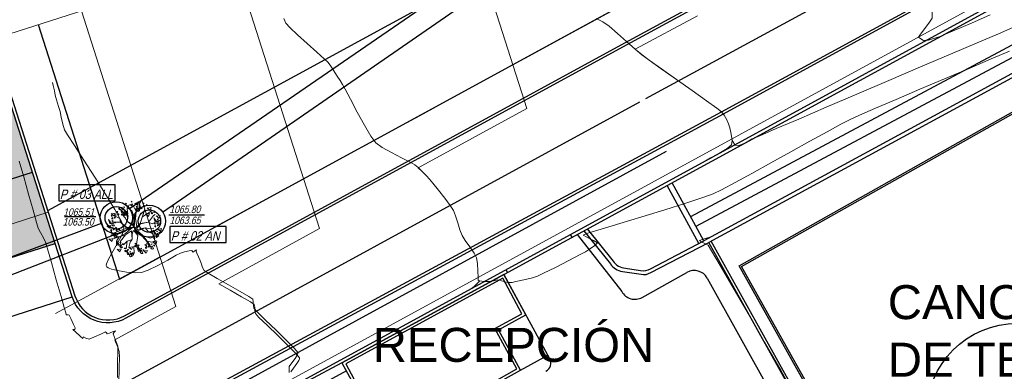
# Model space of a CAD drawing. Header units: metres. Extents: x 1111994 to 1112800, y 1268200 to 1269007.
# Tile 48 of 86: x 1112480 to 1112533, y 1268443 to 1268462. Entities that reach past the tile are written whole.
import ezdxf

# ---------------------------------------------------------------- set-up
doc = ezdxf.new("R2010")
doc.units = ezdxf.units.M
doc.header["$LTSCALE"] = 12.7
doc.header["$MEASUREMENT"] = 0
doc.linetypes.add('DASHED', pattern=[0.75, 0.5, -0.25])
doc.linetypes.add('HIDDEN', pattern=[0.375, 0.25, -0.125])
for name, color, linetype in [('Base', 251, 'Continuous'), ('P-ARBO-CONS', 7, 'Continuous'), ('RED PVC', 5, 'Continuous'), ('TUBERIA SANITARIA', 84, 'Continuous')]:
    doc.layers.add(name, color=color, linetype=linetype)
doc.styles.add('602000', font='arial.ttf', dxfattribs={"height": 1.5})
doc.styles.add('ESPACIOS', font='ARIALN.TTF', dxfattribs={"width": 1.4, "height": 0.3})

# ---------------------------------------------------------------- blocks, each defined once
blk = doc.blocks.new('ARBOLL[20]_1', base_point=(492.624, 251.042))
at = {"layer": 'P-ARBO-CONS', "color": 252, "linetype": 'Continuous', "lineweight": 0}
for p, q in [((492.412, 252.458), (492.457, 252.498)), ((492.461, 252.443), (492.412, 252.458)), ((492.457, 252.498), (492.461, 252.443)), ((492.798, 252.457), (492.608, 252.375)), ((492.75, 252.29), (492.793, 252.487)), ((492.864, 252.485), (492.915, 252.489)), ((492.894, 252.389), (492.864, 252.485)), ((492.912, 252.468), (492.894, 252.389)), ((491.673, 251.903), (491.644, 251.95)), ((491.644, 251.95), (491.705, 251.943)), ((491.705, 251.943), (491.673, 251.903)), ((491.787, 252.141), (491.744, 252.114)), ((491.759, 252.099), (491.819, 252.045)), ((491.819, 252.045), (491.787, 252.141)), ((491.994, 252.048), (491.845, 252.184)), ((491.848, 252.076), (492.005, 251.866)), ((491.915, 251.861), (491.848, 252.076)), ((491.858, 252.157), (492.06, 252.2)), ((491.935, 251.974), (492.249, 251.689)), ((492.06, 252.2), (491.994, 252.048)), ((492.012, 251.796), (492.074, 251.921)), ((492.022, 252.003), (492.078, 252.028)), ((492.071, 251.977), (492.022, 252.003)), ((492.241, 251.818), (492.039, 251.989)), ((492.039, 251.989), (492.229, 251.816)), ((492.078, 252.028), (492.071, 251.977)), ((492.074, 251.921), (492.157, 251.749)), ((492.111, 252.388), (492.14, 252.341)), ((492.172, 252.381), (492.111, 252.388)), ((492.14, 252.341), (492.172, 252.381)), ((492.149, 251.946), (492.212, 251.946)), ((492.17, 251.908), (492.149, 251.946)), ((492.249, 251.689), (492.169, 251.966)), ((492.169, 251.966), (492.253, 251.705)), ((492.214, 251.901), (492.17, 251.908)), ((492.193, 252.275), (492.192, 252.231)), ((492.192, 252.231), (492.225, 252.201)), ((492.247, 252.244), (492.193, 252.275)), ((492.444, 252.007), (492.194, 252.15)), ((492.308, 252.307), (492.205, 252.079)), ((492.205, 252.079), (492.241, 251.818)), ((492.212, 251.946), (492.214, 251.901)), ((492.225, 252.201), (492.247, 252.244)), ((492.344, 252.318), (492.56, 252.193)), ((492.431, 252.303), (492.457, 252.359)), ((492.473, 252.28), (492.431, 252.303)), ((492.575, 251.646), (492.444, 252.007)), ((492.457, 252.359), (492.483, 252.324)), ((492.483, 252.324), (492.473, 252.28)), ((492.56, 252.193), (492.683, 251.959)), ((492.592, 251.601), (492.683, 251.959)), ((492.608, 252.375), (492.75, 252.29)), ((492.683, 252.117), (492.632, 252.081)), ((492.632, 252.081), (492.656, 252.043)), ((492.683, 251.959), (492.642, 251.563)), ((492.656, 252.043), (492.688, 252.073)), ((492.683, 251.959), (492.747, 252.215)), ((492.688, 252.073), (492.683, 252.117)), ((492.753, 252.237), (492.693, 252.225)), ((492.693, 252.225), (492.729, 252.187)), ((492.747, 252.215), (492.693, 251.965)), ((492.693, 251.965), (492.977, 252.142)), ((492.729, 252.187), (492.753, 252.237)), ((492.882, 252.074), (492.758, 252.14)), ((492.758, 252.14), (492.791, 251.952)), ((492.791, 251.952), (492.861, 251.994)), ((492.853, 252.398), (492.846, 252.136)), ((492.846, 252.136), (492.923, 252.184)), ((492.923, 252.184), (492.853, 252.398)), ((492.861, 251.994), (492.881, 252.072)), ((492.907, 251.317), (493.147, 252.092)), ((492.973, 252.099), (492.947, 252.145)), ((492.947, 252.145), (493.001, 252.14)), ((493.001, 252.14), (492.973, 252.099)), ((493.147, 252.092), (493.019, 251.669)), ((493.019, 251.669), (493.398, 251.91)), ((493.092, 252.413), (493.047, 252.373)), ((493.047, 252.373), (493.096, 252.358)), ((493.078, 252.245), (493.117, 252.288)), ((493.085, 252.207), (493.078, 252.245)), ((493.096, 252.358), (493.092, 252.413)), ((493.112, 252.217), (493.096, 252.201)), ((493.141, 252.212), (493.112, 252.217)), ((493.117, 252.288), (493.141, 252.212)), ((493.214, 252.278), (493.234, 252.328)), ((493.234, 252.268), (493.214, 252.278)), ((493.234, 252.328), (493.279, 252.287)), ((493.279, 252.287), (493.234, 252.268)), ((493.426, 252.011), (493.276, 252.147)), ((493.289, 252.12), (493.491, 252.163)), ((493.398, 251.91), (493.483, 251.975)), ((493.491, 252.163), (493.426, 252.011)), ((493.509, 252.034), (493.464, 251.993)), ((493.464, 251.993), (493.513, 251.979)), ((493.496, 251.866), (493.534, 251.909)), ((493.513, 251.979), (493.509, 252.034)), ((493.534, 251.909), (493.558, 251.833)), ((493.632, 251.899), (493.651, 251.949)), ((493.651, 251.889), (493.632, 251.899)), ((493.651, 251.949), (493.696, 251.907)), ((493.696, 251.907), (493.651, 251.889)), ((491.211, 251.515), (491.368, 251.306)), ((491.278, 251.301), (491.211, 251.515)), ((491.487, 251.715), (491.338, 251.851)), ((491.39, 251.747), (491.345, 251.706)), ((491.345, 251.706), (491.394, 251.692)), ((491.351, 251.823), (491.553, 251.866)), ((491.377, 251.579), (491.415, 251.622)), ((491.384, 251.54), (491.377, 251.579)), ((491.385, 251.443), (491.441, 251.467)), ((491.434, 251.416), (491.385, 251.443)), ((491.394, 251.692), (491.39, 251.747)), ((491.41, 251.551), (491.395, 251.535)), ((491.439, 251.546), (491.41, 251.551)), ((491.85, 251.372), (491.414, 251.372)), ((491.415, 251.622), (491.439, 251.546)), ((491.441, 251.467), (491.434, 251.416)), ((491.553, 251.866), (491.487, 251.715)), ((491.512, 251.612), (491.532, 251.662)), ((491.532, 251.602), (491.512, 251.612)), ((491.512, 251.385), (491.574, 251.386)), ((491.533, 251.347), (491.512, 251.385)), ((491.527, 251.714), (491.805, 251.571)), ((491.532, 251.662), (491.577, 251.62)), ((491.577, 251.62), (491.532, 251.602)), ((491.578, 251.798), (491.565, 251.738)), ((491.565, 251.738), (491.613, 251.749)), ((491.574, 251.386), (491.577, 251.341)), ((491.623, 251.769), (491.578, 251.798)), ((491.613, 251.749), (491.623, 251.769)), ((491.752, 251.821), (491.696, 251.833)), ((491.696, 251.833), (491.721, 251.758)), ((491.721, 251.758), (491.742, 251.779)), ((491.742, 251.779), (491.764, 251.774)), ((491.769, 251.786), (491.752, 251.821)), ((491.805, 251.571), (491.85, 251.372)), ((492.189, 251.064), (491.85, 251.372)), ((491.85, 251.372), (492.187, 251.1)), ((491.917, 251.816), (491.877, 251.78)), ((491.877, 251.78), (491.923, 251.763)), ((492.229, 251.816), (491.895, 251.796)), ((492.112, 251.595), (491.914, 251.81)), ((492.005, 251.866), (491.915, 251.861)), ((491.923, 251.763), (491.917, 251.816)), ((492.076, 251.743), (492.014, 251.794)), ((492.157, 251.749), (492.076, 251.743)), ((492.192, 251.427), (492.112, 251.595)), ((492.253, 251.705), (492.192, 251.427)), ((492.523, 251.18), (492.194, 251.427)), ((492.194, 251.427), (492.587, 251.218)), ((492.587, 251.218), (492.592, 251.601)), ((492.642, 251.563), (492.716, 251.144)), ((492.907, 251.317), (493.337, 251.384)), ((492.908, 251.286), (493.337, 251.384)), ((493.34, 251.69), (493.19, 251.826)), ((493.204, 251.798), (493.406, 251.841)), ((493.337, 251.384), (493.613, 251.728)), ((493.337, 251.384), (493.534, 251.299)), ((493.406, 251.841), (493.34, 251.69)), ((493.503, 251.827), (493.496, 251.866)), ((493.529, 251.838), (493.514, 251.822)), ((493.558, 251.833), (493.529, 251.838)), ((493.534, 251.299), (493.915, 251.488)), ((493.613, 251.728), (493.694, 251.795)), ((493.629, 251.608), (493.787, 251.399)), ((493.697, 251.394), (493.629, 251.608)), ((493.787, 251.399), (493.697, 251.394)), ((493.907, 251.592), (493.757, 251.727)), ((493.77, 251.7), (493.973, 251.743)), ((493.793, 251.329), (493.856, 251.453)), ((493.804, 251.535), (493.859, 251.56)), ((493.852, 251.509), (493.804, 251.535)), ((493.859, 251.56), (493.852, 251.509)), ((493.856, 251.453), (493.938, 251.281)), ((493.973, 251.743), (493.907, 251.592)), ((493.931, 251.478), (493.993, 251.479)), ((493.952, 251.44), (493.931, 251.478)), ((493.996, 251.434), (493.952, 251.44)), ((493.993, 251.479), (493.996, 251.434)), ((491.263, 251.056), (491.113, 251.192)), ((491.127, 251.165), (491.329, 251.207)), ((491.329, 251.207), (491.263, 251.056)), ((491.368, 251.306), (491.278, 251.301)), ((491.332, 251.115), (491.287, 251.075)), ((491.287, 251.075), (491.336, 251.06)), ((491.318, 250.948), (491.357, 250.99)), ((491.325, 250.909), (491.318, 250.948)), ((491.336, 251.06), (491.332, 251.115)), ((491.351, 250.92), (491.336, 250.903)), ((491.342, 250.879), (491.499, 250.669)), ((491.409, 250.664), (491.342, 250.879)), ((491.381, 250.915), (491.351, 250.92)), ((491.357, 250.99), (491.381, 250.915)), ((491.375, 251.236), (491.437, 251.36)), ((491.439, 251.182), (491.377, 251.234)), ((491.85, 250.939), (491.402, 251.09)), ((491.418, 250.78), (492.189, 251.064)), ((491.437, 251.36), (491.52, 251.188)), ((491.52, 251.188), (491.439, 251.182)), ((491.454, 250.981), (491.474, 251.03)), ((491.474, 250.97), (491.454, 250.981)), ((491.474, 251.03), (491.519, 250.989)), ((491.519, 250.989), (491.474, 250.97)), ((491.577, 251.341), (491.533, 251.347)), ((491.62, 251.116), (491.575, 251.076)), ((491.575, 251.076), (491.624, 251.061)), ((491.607, 250.949), (491.645, 250.991)), ((491.613, 250.91), (491.607, 250.949)), ((491.624, 251.061), (491.62, 251.116)), ((491.64, 250.921), (491.625, 250.904)), ((491.669, 250.915), (491.64, 250.921)), ((491.645, 250.991), (491.669, 250.915)), ((491.742, 250.982), (491.762, 251.031)), ((491.762, 250.971), (491.742, 250.982)), ((491.762, 251.031), (491.807, 250.99)), ((491.807, 250.99), (491.762, 250.971)), ((492.189, 251.064), (491.85, 250.939)), ((492.436, 250.911), (492.11, 250.711)), ((492.117, 250.775), (492.41, 251.042)), ((492.187, 251.1), (492.539, 251.102)), ((492.41, 251.042), (492.189, 251.064)), ((492.469, 250.467), (492.436, 250.911)), ((492.503, 250.877), (492.471, 250.728)), ((492.56, 250.932), (492.503, 250.877)), ((492.539, 251.102), (492.523, 251.18)), ((492.768, 250.67), (492.56, 250.932)), ((492.596, 251.023), (492.907, 251.317)), ((492.779, 250.657), (492.596, 251.023)), ((492.596, 251.023), (492.768, 250.67)), ((492.694, 251.018), (492.908, 251.286)), ((492.694, 251.018), (492.765, 250.982)), ((492.751, 250.91), (493.163, 251.083)), ((492.751, 250.91), (493.048, 250.663)), ((492.765, 250.982), (493.163, 251.083)), ((493.163, 251.083), (493.346, 251.04)), ((493.163, 251.083), (493.343, 250.862)), ((493.343, 250.862), (493.752, 250.94)), ((493.343, 250.862), (493.598, 250.763)), ((493.346, 251.04), (493.637, 251.06)), ((493.593, 250.954), (493.751, 250.745)), ((493.661, 250.74), (493.593, 250.954)), ((493.696, 251.332), (493.65, 251.292)), ((493.65, 251.292), (493.7, 251.277)), ((493.682, 251.165), (493.72, 251.207)), ((493.689, 251.126), (493.682, 251.165)), ((493.7, 251.277), (493.696, 251.332)), ((493.715, 251.137), (493.7, 251.12)), ((493.745, 251.132), (493.715, 251.137)), ((493.72, 251.207), (493.745, 251.132)), ((493.768, 250.882), (493.823, 250.906)), ((493.816, 250.855), (493.768, 250.882)), ((493.857, 251.275), (493.796, 251.327)), ((493.823, 250.906), (493.816, 250.855)), ((493.818, 251.198), (493.837, 251.247)), ((493.838, 251.187), (493.818, 251.198)), ((493.979, 250.882), (493.829, 251.018)), ((493.837, 251.247), (493.882, 251.206)), ((493.882, 251.206), (493.838, 251.187)), ((493.842, 250.99), (494.045, 251.033)), ((493.938, 251.281), (493.857, 251.275)), ((494.045, 251.033), (493.979, 250.882)), ((491.38, 250.349), (491.23, 250.485)), ((491.243, 250.457), (491.445, 250.5)), ((491.77, 250.603), (491.337, 250.682)), ((491.445, 250.5), (491.38, 250.349)), ((491.499, 250.669), (491.409, 250.664)), ((491.618, 250.613), (491.469, 250.749)), ((491.482, 250.721), (491.684, 250.764)), ((491.506, 250.599), (491.568, 250.724)), ((491.507, 250.515), (491.77, 250.603)), ((491.57, 250.546), (491.508, 250.597)), ((491.516, 250.806), (491.572, 250.831)), ((491.565, 250.78), (491.516, 250.806)), ((491.572, 250.831), (491.565, 250.78)), ((491.568, 250.724), (491.651, 250.552)), ((491.651, 250.552), (491.57, 250.546)), ((491.684, 250.764), (491.618, 250.613)), ((491.77, 250.603), (491.626, 250.369)), ((491.626, 250.369), (491.635, 250.119)), ((491.642, 250.361), (491.8, 250.151)), ((491.71, 250.146), (491.642, 250.361)), ((491.643, 250.749), (491.706, 250.749)), ((491.665, 250.71), (491.643, 250.749)), ((491.708, 250.704), (491.665, 250.71)), ((491.706, 250.749), (491.708, 250.704)), ((491.77, 250.603), (492.117, 250.775)), ((492.11, 250.711), (491.77, 250.603)), ((491.817, 250.288), (491.873, 250.313)), ((492.11, 250.711), (491.845, 250.369)), ((491.845, 250.369), (491.858, 250.082)), ((491.873, 250.313), (491.866, 250.262)), ((492.202, 250.369), (492.013, 250.165)), ((492.202, 250.369), (492.144, 249.956)), ((492.144, 249.956), (492.202, 250.369)), ((492.462, 250.455), (492.202, 250.369)), ((492.37, 250.308), (492.462, 250.455)), ((492.471, 250.728), (492.469, 250.467)), ((493.007, 250.629), (492.705, 250.804)), ((492.705, 250.804), (492.779, 250.657)), ((492.768, 250.67), (492.707, 250.192)), ((493.429, 250.156), (493.007, 250.629)), ((493.048, 250.663), (493.429, 250.156)), ((493.08, 250.653), (493.458, 250.524)), ((493.267, 250.338), (493.224, 249.973)), ((493.268, 250.372), (493.529, 250.316)), ((493.458, 250.524), (493.726, 250.628)), ((493.529, 250.316), (493.762, 250.406)), ((493.732, 250.194), (493.583, 250.33)), ((493.639, 250.703), (493.593, 250.663)), ((493.593, 250.663), (493.643, 250.648)), ((493.596, 250.303), (493.798, 250.345)), ((493.625, 250.536), (493.664, 250.578)), ((493.632, 250.497), (493.625, 250.536)), ((493.643, 250.648), (493.639, 250.703)), ((493.658, 250.508), (493.643, 250.491)), ((493.688, 250.502), (493.658, 250.508)), ((493.751, 250.745), (493.661, 250.74)), ((493.664, 250.578), (493.688, 250.502)), ((493.798, 250.345), (493.732, 250.194)), ((493.757, 250.675), (493.82, 250.8)), ((493.821, 250.621), (493.76, 250.673)), ((493.761, 250.568), (493.78, 250.618)), ((493.781, 250.558), (493.761, 250.568)), ((493.78, 250.618), (493.826, 250.577)), ((493.826, 250.577), (493.781, 250.558)), ((493.82, 250.8), (493.902, 250.627)), ((493.902, 250.627), (493.821, 250.621)), ((493.895, 250.825), (493.957, 250.825)), ((493.916, 250.786), (493.895, 250.825)), ((493.959, 250.78), (493.916, 250.786)), ((493.957, 250.825), (493.959, 250.78)), ((491.817, 249.802), (491.667, 249.938)), ((491.68, 249.91), (491.883, 249.953)), ((491.8, 250.151), (491.71, 250.146)), ((491.807, 250.081), (491.869, 250.206)), ((491.871, 250.027), (491.809, 250.079)), ((491.866, 250.262), (491.817, 250.288)), ((491.883, 249.953), (491.817, 249.802)), ((491.869, 250.206), (491.952, 250.034)), ((491.952, 250.034), (491.871, 250.027)), ((491.944, 250.231), (492.006, 250.231)), ((491.965, 250.192), (491.944, 250.231)), ((492.009, 250.186), (491.965, 250.192)), ((492.006, 250.231), (492.009, 250.186)), ((492.093, 250.016), (492.047, 249.975)), ((492.047, 249.975), (492.096, 249.961)), ((492.079, 249.848), (492.117, 249.891)), ((492.086, 249.809), (492.079, 249.848)), ((492.096, 249.961), (492.093, 250.016)), ((492.112, 249.82), (492.097, 249.803)), ((492.142, 249.815), (492.112, 249.82)), ((492.117, 249.891), (492.142, 249.815)), ((492.159, 249.868), (492.317, 249.659)), ((492.227, 249.654), (492.159, 249.868)), ((492.215, 249.881), (492.234, 249.93)), ((492.235, 249.87), (492.215, 249.881)), ((492.234, 249.93), (492.279, 249.889)), ((492.279, 249.889), (492.235, 249.87)), ((492.435, 249.913), (492.285, 250.049)), ((492.295, 250.026), (492.37, 250.308)), ((492.298, 250.021), (492.501, 250.064)), ((492.334, 249.795), (492.389, 249.82)), ((492.382, 249.769), (492.334, 249.795)), ((492.389, 249.82), (492.382, 249.769)), ((492.501, 250.064), (492.435, 249.913)), ((492.707, 250.192), (492.555, 250.061)), ((492.555, 250.061), (492.582, 249.75)), ((492.661, 250.261), (492.616, 250.221)), ((492.616, 250.221), (492.665, 250.206)), ((492.648, 250.094), (492.686, 250.136)), ((492.655, 250.055), (492.648, 250.094)), ((492.665, 250.206), (492.661, 250.261)), ((492.681, 250.066), (492.666, 250.049)), ((492.71, 250.06), (492.681, 250.066)), ((492.686, 250.136), (492.71, 250.06)), ((492.699, 250.205), (492.931, 249.837)), ((492.739, 250.034), (492.896, 249.825)), ((492.807, 249.819), (492.739, 250.034)), ((492.783, 250.127), (492.803, 250.176)), ((492.803, 250.116), (492.783, 250.127)), ((492.803, 250.176), (492.848, 250.135)), ((492.848, 250.135), (492.803, 250.116)), ((492.896, 249.825), (492.807, 249.819)), ((492.903, 249.754), (492.966, 249.879)), ((492.914, 249.961), (492.969, 249.986)), ((492.962, 249.935), (492.914, 249.961)), ((492.969, 249.986), (492.962, 249.935)), ((492.966, 249.879), (493.048, 249.707)), ((493.04, 249.904), (493.103, 249.904)), ((493.062, 249.866), (493.04, 249.904)), ((493.105, 249.859), (493.062, 249.866)), ((493.219, 249.722), (493.069, 249.858)), ((493.082, 249.83), (493.285, 249.873)), ((493.103, 249.904), (493.105, 249.859)), ((493.193, 250.186), (493.148, 250.146)), ((493.148, 250.146), (493.197, 250.131)), ((493.179, 250.018), (493.218, 250.061)), ((493.186, 249.98), (493.179, 250.018)), ((493.197, 250.131), (493.193, 250.186)), ((493.213, 249.99), (493.197, 249.974)), ((493.242, 249.985), (493.213, 249.99)), ((493.218, 250.061), (493.242, 249.985)), ((493.285, 249.873), (493.219, 249.722)), ((493.308, 250.279), (493.466, 250.069)), ((493.376, 250.064), (493.308, 250.279)), ((493.315, 250.051), (493.335, 250.101)), ((493.335, 250.041), (493.315, 250.051)), ((493.335, 250.101), (493.38, 250.06)), ((493.38, 250.06), (493.335, 250.041)), ((493.466, 250.069), (493.376, 250.064)), ((493.472, 249.999), (493.535, 250.124)), ((493.536, 249.945), (493.475, 249.997)), ((493.483, 250.206), (493.538, 250.231)), ((493.531, 250.18), (493.483, 250.206)), ((493.538, 250.231), (493.531, 250.18)), ((493.535, 250.124), (493.617, 249.952)), ((493.617, 249.952), (493.536, 249.945)), ((493.61, 250.149), (493.672, 250.149)), ((493.631, 250.11), (493.61, 250.149)), ((493.675, 250.104), (493.631, 250.11)), ((493.672, 250.149), (493.675, 250.104)), ((492.317, 249.659), (492.227, 249.654)), ((492.323, 249.589), (492.386, 249.713)), ((492.387, 249.535), (492.326, 249.587)), ((492.52, 249.591), (492.371, 249.727)), ((492.384, 249.699), (492.586, 249.742)), ((492.386, 249.713), (492.468, 249.541)), ((492.468, 249.541), (492.387, 249.535)), ((492.461, 249.738), (492.523, 249.739)), ((492.482, 249.7), (492.461, 249.738)), ((492.526, 249.694), (492.482, 249.7)), ((492.586, 249.742), (492.52, 249.591)), ((492.523, 249.739), (492.526, 249.694)), ((492.967, 249.701), (492.906, 249.752)), ((493.048, 249.707), (492.967, 249.701))]:
    blk.add_line(p, q, dxfattribs=at)

msp = doc.modelspace()

# ---------------------------------------------------------------- hatches: boundary and pattern name
at = {"layer": 'Base', "linetype": 'Continuous'}
msp.add_hatch(color=256, dxfattribs=at).paths.add_polyline_path([(1112474.2, 1268464.663), (1112479.139, 1268449.223), (1112482.345, 1268450.249), (1112477.407, 1268465.688)], flags=0)

# ---------------------------------------------------------------- linework, layer by layer
at = {"layer": 'Base', "linetype": 'Continuous', "lineweight": 0}
for p, q in [((1112507.581, 1268457.456), (1112503.853, 1268469.107)), ((1112491.931, 1268465.293), (1112496.492, 1268451.038)), ((1112483.747, 1268462.675), (1112488.804, 1268446.87)), ((1112531.54, 1268462.092), (1112532.384, 1268462.453)), ((1112494.589, 1268462.271), (1112494.691, 1268462.012)), ((1112494.691, 1268462.012), (1112494.903, 1268461.783)), ((1112511.29, 1268462.258), (1112511.662, 1268462.087)), ((1112511.662, 1268462.087), (1112511.993, 1268461.845)), ((1112516.728, 1268462.397), (1112513.388, 1268460.62)), ((1112529.142, 1268462.061), (1112528.891, 1268461.732)), ((1112529.274, 1268462.282), (1112529.142, 1268462.061)), ((1112530.709, 1268461.735), (1112531.54, 1268462.092)), ((1112494.903, 1268461.783), (1112495.318, 1268461.391)), ((1112495.318, 1268461.391), (1112495.833, 1268460.922)), ((1112511.993, 1268461.845), (1112512.439, 1268461.466)), ((1112512.439, 1268461.466), (1112512.928, 1268461.031)), ((1112528.649, 1268461.425), (1112528.544, 1268461.27)), ((1112528.891, 1268461.732), (1112528.649, 1268461.425)), ((1112529.862, 1268461.371), (1112530.157, 1268461.498)), ((1112530.157, 1268461.498), (1112530.709, 1268461.735)), ((1112531.683, 1268460.959), (1112532.825, 1268461.445)), ((1112532.825, 1268461.445), (1112533.603, 1268461.775)), ((1112495.833, 1268460.922), (1112496.344, 1268460.464)), ((1112512.928, 1268461.031), (1112513.39, 1268460.62)), ((1112528.544, 1268461.27), (1112528.679, 1268461.175)), ((1112528.679, 1268461.175), (1112528.808, 1268461.086)), ((1112528.808, 1268461.086), (1112529.079, 1268461.112)), ((1112529.079, 1268461.112), (1112529.295, 1268461.172)), ((1112529.295, 1268461.172), (1112529.706, 1268461.304)), ((1112529.706, 1268461.304), (1112529.74, 1268461.319)), ((1112529.74, 1268461.319), (1112529.862, 1268461.371)), ((1112530.265, 1268460.355), (1112531.683, 1268460.959)), ((1112496.344, 1268460.464), (1112496.746, 1268460.103)), ((1112513.388, 1268460.62), (1112513.75, 1268460.316)), ((1112513.39, 1268460.62), (1112513.751, 1268460.316)), ((1112528.66, 1268459.671), (1112530.265, 1268460.355)), ((1112532.446, 1268460.101), (1112533.423, 1268460.512)), ((1112496.746, 1268460.103), (1112496.936, 1268459.926)), ((1112496.936, 1268459.926), (1112497.058, 1268459.762)), ((1112513.75, 1268460.316), (1112514.131, 1268460.037)), ((1112513.751, 1268460.316), (1112514.132, 1268460.037)), ((1112514.131, 1268460.037), (1112514.784, 1268459.572)), ((1112514.132, 1268460.037), (1112514.785, 1268459.572)), ((1112531.256, 1268459.599), (1112532.446, 1268460.101)), ((1112497.058, 1268459.762), (1112497.201, 1268459.549)), ((1112497.201, 1268459.549), (1112497.314, 1268459.377)), ((1112497.314, 1268459.377), (1112497.439, 1268459.19)), ((1112514.784, 1268459.572), (1112515.591, 1268459.003)), ((1112514.785, 1268459.572), (1112515.592, 1268459.003)), ((1112526.957, 1268458.945), (1112528.66, 1268459.671)), ((1112529.947, 1268459.046), (1112531.256, 1268459.599)), ((1112532.864, 1268458.95), (1112533.649, 1268459.375)), ((1112482.195, 1268458.845), (1112482.239, 1268458.689)), ((1112497.439, 1268459.19), (1112497.599, 1268458.943)), ((1112497.599, 1268458.943), (1112497.727, 1268458.741)), ((1112515.591, 1268459.003), (1112516.435, 1268458.409)), ((1112515.592, 1268459.003), (1112516.436, 1268458.409)), ((1112525.244, 1268458.214), (1112526.957, 1268458.945)), ((1112528.613, 1268458.48), (1112529.947, 1268459.046)), ((1112531.683, 1268458.31), (1112532.864, 1268458.95)), ((1112482.239, 1268458.689), (1112482.299, 1268458.399)), ((1112482.299, 1268458.399), (1112482.349, 1268458.165)), ((1112497.727, 1268458.741), (1112497.863, 1268458.486)), ((1112497.863, 1268458.486), (1112498.144, 1268457.95)), ((1112516.435, 1268458.409), (1112517.197, 1268457.87)), ((1112516.436, 1268458.409), (1112517.198, 1268457.87)), ((1112527.346, 1268457.94), (1112528.613, 1268458.48)), ((1112530.192, 1268457.501), (1112531.683, 1268458.31)), ((1112482.349, 1268458.165), (1112482.422, 1268457.908)), ((1112482.422, 1268457.908), (1112482.524, 1268457.566)), ((1112498.144, 1268457.95), (1112498.509, 1268457.265)), ((1112517.197, 1268457.87), (1112517.76, 1268457.467)), ((1112517.198, 1268457.87), (1112517.761, 1268457.467)), ((1112523.61, 1268457.517), (1112525.244, 1268458.214)), ((1112526.24, 1268457.465), (1112527.346, 1268457.94)), ((1112482.524, 1268457.566), (1112482.604, 1268457.289)), ((1112482.604, 1268457.289), (1112482.672, 1268456.996)), ((1112498.509, 1268457.265), (1112498.896, 1268456.562)), ((1112501.775, 1268454.292), (1112507.581, 1268457.456)), ((1112517.76, 1268457.467), (1112518.005, 1268457.281)), ((1112517.761, 1268457.467), (1112518.006, 1268457.281)), ((1112518.005, 1268457.281), (1112518.141, 1268457.092)), ((1112518.006, 1268457.281), (1112518.142, 1268457.092)), ((1112522.145, 1268456.891), (1112523.61, 1268457.517)), ((1112525.389, 1268457.094), (1112526.24, 1268457.465)), ((1112528.481, 1268456.573), (1112530.192, 1268457.501)), ((1112482.672, 1268456.996), (1112482.759, 1268456.618)), ((1112518.141, 1268457.092), (1112518.287, 1268456.84)), ((1112518.142, 1268457.092), (1112518.288, 1268456.84)), ((1112518.287, 1268456.84), (1112518.385, 1268456.629)), ((1112518.288, 1268456.84), (1112518.386, 1268456.628)), ((1112520.937, 1268456.376), (1112522.145, 1268456.891)), ((1112524.4, 1268456.614), (1112524.884, 1268456.865)), ((1112524.884, 1268456.865), (1112525.389, 1268457.094)), ((1112482.759, 1268456.618), (1112482.848, 1268456.32)), ((1112482.848, 1268456.32), (1112483.008, 1268456.055)), ((1112498.896, 1268456.562), (1112499.246, 1268455.972)), ((1112518.385, 1268456.629), (1112518.446, 1268456.416)), ((1112518.386, 1268456.628), (1112518.447, 1268456.416)), ((1112518.446, 1268456.416), (1112518.52, 1268456.087)), ((1112518.447, 1268456.416), (1112518.521, 1268456.087)), ((1112520.215, 1268456.067), (1112520.937, 1268456.376)), ((1112522.739, 1268455.706), (1112523.66, 1268456.213)), ((1112523.66, 1268456.213), (1112524.4, 1268456.614)), ((1112526.637, 1268455.573), (1112528.481, 1268456.573)), ((1112483.008, 1268456.055), (1112483.376, 1268455.477)), ((1112499.246, 1268455.972), (1112499.498, 1268455.625)), ((1112499.498, 1268455.625), (1112499.837, 1268455.378)), ((1112518.52, 1268456.087), (1112518.568, 1268455.751)), ((1112518.521, 1268456.087), (1112518.569, 1268455.751)), ((1112518.568, 1268455.751), (1112518.549, 1268455.521)), ((1112518.569, 1268455.751), (1112518.741, 1268455.5)), ((1112518.933, 1268455.479), (1112519.292, 1268455.617)), ((1112519.292, 1268455.617), (1112519.646, 1268455.825)), ((1112519.646, 1268455.825), (1112519.693, 1268455.845)), ((1112519.693, 1268455.845), (1112519.846, 1268455.91)), ((1112519.846, 1268455.91), (1112520.215, 1268456.067)), ((1112521.712, 1268455.136), (1112522.739, 1268455.706)), ((1112483.376, 1268455.477), (1112483.884, 1268454.688)), ((1112499.837, 1268455.378), (1112500.337, 1268455.097)), ((1112500.337, 1268455.097), (1112500.876, 1268454.822)), ((1112517.871, 1268455.058), (1112517.415, 1268454.813)), ((1112518.314, 1268455.321), (1112517.871, 1268455.058)), ((1112518.549, 1268455.521), (1112518.314, 1268455.321)), ((1112518.741, 1268455.5), (1112518.933, 1268455.479)), ((1112520.652, 1268454.548), (1112521.712, 1268455.136)), ((1112524.75, 1268454.55), (1112526.637, 1268455.573)), ((1112480.422, 1268454.643), (1112480.659, 1268453.798)), ((1112483.884, 1268454.688), (1112484.459, 1268453.786)), ((1112500.876, 1268454.822), (1112501.335, 1268454.593)), ((1112501.335, 1268454.593), (1112501.592, 1268454.45)), ((1112517.415, 1268454.813), (1112517.141, 1268454.665)), ((1112519.632, 1268453.985), (1112520.652, 1268454.548)), ((1112522.908, 1268453.551), (1112524.75, 1268454.55)), ((1112501.592, 1268454.45), (1112501.775, 1268454.293)), ((1112501.775, 1268454.293), (1112502, 1268454.078)), ((1112501.999, 1268454.077), (1112501.775, 1268454.292)), ((1112502.218, 1268453.854), (1112501.999, 1268454.077)), ((1112502, 1268454.078), (1112502.219, 1268453.855)), ((1112480.659, 1268453.798), (1112480.919, 1268452.875)), ((1112484.459, 1268453.786), (1112485.031, 1268452.874)), ((1112502.382, 1268453.676), (1112502.218, 1268453.854)), ((1112502.219, 1268453.855), (1112502.383, 1268453.677)), ((1112502.563, 1268453.458), (1112502.382, 1268453.676)), ((1112502.383, 1268453.677), (1112502.563, 1268453.459)), ((1112518.012, 1268453.115), (1112518.728, 1268453.493)), ((1112518.728, 1268453.493), (1112519.632, 1268453.985)), ((1112521.199, 1268452.624), (1112522.908, 1268453.551)), ((1112502.563, 1268453.459), (1112502.858, 1268453.087)), ((1112502.858, 1268453.086), (1112502.563, 1268453.458)), ((1112502.858, 1268453.087), (1112503.19, 1268452.657)), ((1112503.19, 1268452.656), (1112502.858, 1268453.086)), ((1112517.558, 1268452.895), (1112518.012, 1268453.115)), ((1112480.919, 1268452.875), (1112481.162, 1268452.016)), ((1112485.031, 1268452.874), (1112485.53, 1268452.051)), ((1112503.19, 1268452.657), (1112503.482, 1268452.264)), ((1112503.481, 1268452.264), (1112503.19, 1268452.656)), ((1112516.095, 1268452.398), (1112517.003, 1268452.694)), ((1112517.003, 1268452.694), (1112517.558, 1268452.895)), ((1112519.711, 1268451.818), (1112521.199, 1268452.624)), ((1112481.162, 1268452.016), (1112481.349, 1268451.366)), ((1112485.53, 1268452.051), (1112485.884, 1268451.417)), ((1112503.654, 1268452.003), (1112503.481, 1268452.264)), ((1112503.482, 1268452.264), (1112503.654, 1268452.004)), ((1112503.654, 1268452.004), (1112503.769, 1268451.721)), ((1112503.768, 1268451.72), (1112503.654, 1268452.003)), ((1112513.744, 1268451.671), (1112514.964, 1268452.045)), ((1112514.964, 1268452.045), (1112516.095, 1268452.398)), ((1112485.884, 1268451.417), (1112486.025, 1268451.074)), ((1112503.889, 1268451.341), (1112503.768, 1268451.72)), ((1112503.769, 1268451.721), (1112503.889, 1268451.342)), ((1112512.565, 1268451.312), (1112513.744, 1268451.671)), ((1112518.534, 1268451.18), (1112519.711, 1268451.818)), ((1112481.349, 1268451.366), (1112481.439, 1268451.067)), ((1112481.439, 1268451.067), (1112481.555, 1268450.831)), ((1112486.025, 1268451.074), (1112485.925, 1268450.713)), ((1112496.492, 1268451.038), (1112491.099, 1268448.091)), ((1112503.889, 1268451.342), (1112504.008, 1268450.963)), ((1112504.007, 1268450.962), (1112503.889, 1268451.341)), ((1112504.117, 1268450.675), (1112504.007, 1268450.962)), ((1112504.008, 1268450.963), (1112504.117, 1268450.676)), ((1112510.858, 1268450.787), (1112511.559, 1268451.005)), ((1112511.559, 1268451.005), (1112512.565, 1268451.312)), ((1112517.755, 1268450.759), (1112518.534, 1268451.18)), ((1112481.555, 1268450.831), (1112481.711, 1268450.541)), ((1112481.711, 1268450.541), (1112481.827, 1268450.305)), ((1112485.925, 1268450.713), (1112485.669, 1268450.229)), ((1112504.117, 1268450.676), (1112504.285, 1268450.405)), ((1112504.285, 1268450.404), (1112504.117, 1268450.675)), ((1112504.285, 1268450.405), (1112504.529, 1268450.061)), ((1112504.528, 1268450.061), (1112504.285, 1268450.404)), ((1112510.594, 1268450.693), (1112510.858, 1268450.787)), ((1112510.79, 1268450.574), (1112510.594, 1268450.693)), ((1112511.161, 1268450.396), (1112510.79, 1268450.574)), ((1112511.363, 1268450.273), (1112511.161, 1268450.396)), ((1112516.83, 1268450.402), (1112516.978, 1268450.46)), ((1112516.938, 1268450.334), (1112516.83, 1268450.402)), ((1112517.149, 1268450.231), (1112516.938, 1268450.334)), ((1112516.978, 1268450.46), (1112517.264, 1268450.542)), ((1112517.264, 1268450.542), (1112517.464, 1268450.603)), ((1112517.464, 1268450.603), (1112517.755, 1268450.759)), ((1112481.827, 1268450.305), (1112481.932, 1268449.957)), ((1112481.932, 1268449.957), (1112482.143, 1268449.225)), ((1112485.669, 1268450.229), (1112485.369, 1268449.72)), ((1112489.048, 1268449.73), (1112489.26, 1268449.788)), ((1112489.26, 1268449.788), (1112489.52, 1268449.846)), ((1112489.52, 1268449.846), (1112489.653, 1268449.871)), ((1112489.653, 1268449.871), (1112489.695, 1268449.821)), ((1112489.695, 1268449.821), (1112489.737, 1268449.773)), ((1112489.737, 1268449.773), (1112489.82, 1268449.842)), ((1112489.82, 1268449.842), (1112489.899, 1268449.91)), ((1112489.899, 1268449.91), (1112489.883, 1268449.828)), ((1112489.883, 1268449.828), (1112489.927, 1268449.73)), ((1112504.761, 1268449.723), (1112504.528, 1268450.061)), ((1112504.529, 1268450.061), (1112504.762, 1268449.724)), ((1112510.444, 1268449.65), (1112510.728, 1268449.801)), ((1112510.728, 1268449.801), (1112510.933, 1268449.935)), ((1112510.933, 1268449.935), (1112511.22, 1268450.138)), ((1112511.22, 1268450.138), (1112511.363, 1268450.273)), ((1112517.29, 1268450.152), (1112517.149, 1268450.231)), ((1112517.47, 1268449.852), (1112517.29, 1268450.152)), ((1112517.934, 1268449.062), (1112517.47, 1268449.852)), ((1112485.172, 1268449.362), (1112485.087, 1268449.155)), ((1112485.369, 1268449.72), (1112485.172, 1268449.362)), ((1112487.836, 1268449.062), (1112488.375, 1268449.358)), ((1112488.375, 1268449.358), (1112488.82, 1268449.609)), ((1112488.82, 1268449.609), (1112489.048, 1268449.73)), ((1112489.927, 1268449.73), (1112490.017, 1268449.534)), ((1112490.017, 1268449.534), (1112490.09, 1268449.371)), ((1112490.09, 1268449.371), (1112490.15, 1268449.198)), ((1112504.899, 1268449.47), (1112504.761, 1268449.723)), ((1112504.762, 1268449.724), (1112504.899, 1268449.471)), ((1112504.899, 1268449.471), (1112504.946, 1268449.179)), ((1112504.946, 1268449.178), (1112504.899, 1268449.47)), ((1112509.115, 1268448.966), (1112509.836, 1268449.335)), ((1112509.836, 1268449.335), (1112510.444, 1268449.65)), ((1112482.143, 1268449.225), (1112482.405, 1268448.307)), ((1112485.087, 1268449.155), (1112485.073, 1268449.059)), ((1112485.073, 1268449.059), (1112485.082, 1268449.026)), ((1112485.082, 1268449.026), (1112485.102, 1268448.999)), ((1112485.102, 1268448.999), (1112485.175, 1268448.946)), ((1112485.175, 1268448.946), (1112485.353, 1268448.872)), ((1112485.353, 1268448.872), (1112485.683, 1268448.789)), ((1112485.683, 1268448.789), (1112486.166, 1268448.712)), ((1112486.968, 1268448.682), (1112487.325, 1268448.809)), ((1112487.325, 1268448.809), (1112487.836, 1268449.062)), ((1112490.15, 1268449.198), (1112490.231, 1268448.966)), ((1112490.231, 1268448.966), (1112490.318, 1268448.795)), ((1112490.318, 1268448.795), (1112490.536, 1268448.654)), ((1112504.946, 1268449.179), (1112504.97, 1268448.777)), ((1112504.969, 1268448.777), (1112504.946, 1268449.178)), ((1112504.978, 1268448.42), (1112504.969, 1268448.777)), ((1112504.97, 1268448.777), (1112504.978, 1268448.421)), ((1112508.487, 1268448.649), (1112509.115, 1268448.966)), ((1112518.61, 1268447.903), (1112517.934, 1268449.062)), ((1112482.405, 1268448.307), (1112482.661, 1268447.403)), ((1112486.166, 1268448.712), (1112486.63, 1268448.674)), ((1112486.63, 1268448.674), (1112486.968, 1268448.682)), ((1112490.536, 1268448.654), (1112491.017, 1268448.374)), ((1112491.017, 1268448.374), (1112491.628, 1268448.026)), ((1112504.925, 1268448.097), (1112505.068, 1268448.247)), ((1112504.978, 1268448.421), (1112504.98, 1268448.266)), ((1112504.98, 1268448.265), (1112504.978, 1268448.42)), ((1112504.98, 1268448.266), (1112505.068, 1268448.248)), ((1112505.068, 1268448.247), (1112504.98, 1268448.265)), ((1112505.068, 1268448.248), (1112505.284, 1268448.208)), ((1112505.284, 1268448.208), (1112505.656, 1268448.218)), ((1112505.656, 1268448.218), (1112506.021, 1268448.292)), ((1112506.021, 1268448.292), (1112506.054, 1268448.29)), ((1112506.054, 1268448.29), (1112506.109, 1268448.281)), ((1112506.109, 1268448.281), (1112506.234, 1268448.244)), ((1112506.234, 1268448.244), (1112506.422, 1268448.188)), ((1112507.005, 1268448.202), (1112507.429, 1268448.302)), ((1112507.429, 1268448.302), (1112507.881, 1268448.414)), ((1112507.881, 1268448.414), (1112508.162, 1268448.494)), ((1112508.162, 1268448.494), (1112508.487, 1268448.649)), ((1112491.099, 1268448.091), (1112491.71, 1268447.743)), ((1112491.628, 1268448.026), (1112492.237, 1268447.68)), ((1112491.71, 1268447.743), (1112492.319, 1268447.397)), ((1112492.237, 1268447.68), (1112492.71, 1268447.404)), ((1112504.663, 1268447.867), (1112504.717, 1268447.903)), ((1112504.717, 1268447.903), (1112504.775, 1268447.942)), ((1112504.775, 1268447.942), (1112504.925, 1268448.097)), ((1112506.422, 1268448.188), (1112506.559, 1268448.149)), ((1112506.559, 1268448.149), (1112506.683, 1268448.151)), ((1112506.683, 1268448.151), (1112506.808, 1268448.157)), ((1112506.808, 1268448.157), (1112507.005, 1268448.202)), ((1112519.427, 1268446.497), (1112518.61, 1268447.903)), ((1112482.661, 1268447.403), (1112482.826, 1268446.824)), ((1112492.319, 1268447.397), (1112492.792, 1268447.121)), ((1112492.71, 1268447.404), (1112492.915, 1268447.27)), ((1112492.915, 1268447.27), (1112492.946, 1268447.126)), ((1112482.826, 1268446.824), (1112482.907, 1268446.541)), ((1112488.804, 1268446.87), (1112485.54, 1268445.094)), ((1112492.792, 1268447.121), (1112492.998, 1268446.987)), ((1112492.946, 1268447.126), (1112492.954, 1268446.928)), ((1112492.954, 1268446.928), (1112492.979, 1268446.777)), ((1112492.979, 1268446.777), (1112493.169, 1268446.578)), ((1112492.998, 1268446.987), (1112493.028, 1268446.843)), ((1112493.028, 1268446.843), (1112493.036, 1268446.645)), ((1112493.036, 1268446.645), (1112493.061, 1268446.493)), ((1112482.907, 1268446.541), (1112482.934, 1268446.448)), ((1112482.934, 1268446.448), (1112482.938, 1268446.435)), ((1112482.938, 1268446.435), (1112482.945, 1268446.433)), ((1112482.945, 1268446.433), (1112482.973, 1268446.429)), ((1112482.973, 1268446.429), (1112483.034, 1268446.424)), ((1112483.034, 1268446.424), (1112483.09, 1268446.416)), ((1112483.09, 1268446.416), (1112483.178, 1268446.238)), ((1112483.178, 1268446.238), (1112483.332, 1268445.914)), ((1112493.061, 1268446.493), (1112493.251, 1268446.295)), ((1112493.169, 1268446.578), (1112493.608, 1268446.151)), ((1112493.251, 1268446.295), (1112493.691, 1268445.868)), ((1112493.608, 1268446.151), (1112494.171, 1268445.607)), ((1112520.312, 1268444.965), (1112519.427, 1268446.497)), ((1112483.336, 1268445.649), (1112483.286, 1268445.65)), ((1112483.286, 1268445.65), (1112483.424, 1268445.522)), ((1112483.332, 1268445.914), (1112483.413, 1268445.738)), ((1112483.387, 1268445.648), (1112483.336, 1268445.649)), ((1112483.413, 1268445.738), (1112483.387, 1268445.648)), ((1112485.453, 1268445.533), (1112485.567, 1268445.572)), ((1112485.567, 1268445.572), (1112485.508, 1268445.5)), ((1112493.691, 1268445.868), (1112494.254, 1268445.324)), ((1112494.171, 1268445.607), (1112494.732, 1268445.058)), ((1112483.424, 1268445.522), (1112483.683, 1268445.288)), ((1112483.683, 1268445.288), (1112483.824, 1268445.162)), ((1112483.824, 1268445.162), (1112483.856, 1268445.245)), ((1112483.856, 1268445.245), (1112483.983, 1268445.19)), ((1112483.983, 1268445.19), (1112484.154, 1268445.134)), ((1112484.154, 1268445.134), (1112484.409, 1268445.234)), ((1112484.409, 1268445.234), (1112484.819, 1268445.416)), ((1112484.819, 1268445.416), (1112485.04, 1268445.513)), ((1112485.04, 1268445.513), (1112485.085, 1268445.459)), ((1112485.085, 1268445.459), (1112485.13, 1268445.405)), ((1112485.13, 1268445.405), (1112485.247, 1268445.449)), ((1112485.247, 1268445.449), (1112485.453, 1268445.533)), ((1112485.508, 1268445.5), (1112485.441, 1268445.42)), ((1112485.441, 1268445.42), (1112485.498, 1268445.272)), ((1112485.498, 1268445.272), (1112485.612, 1268444.991)), ((1112485.54, 1268445.094), (1112485.58, 1268444.989)), ((1112494.254, 1268445.324), (1112494.814, 1268444.775)), ((1112494.732, 1268445.058), (1112495.094, 1268444.692)), ((1112485.58, 1268444.989), (1112485.695, 1268444.708)), ((1112485.612, 1268444.991), (1112485.69, 1268444.756)), ((1112485.69, 1268444.756), (1112485.695, 1268444.468)), ((1112485.695, 1268444.708), (1112485.772, 1268444.473)), ((1112494.814, 1268444.775), (1112495.176, 1268444.409)), ((1112495.094, 1268444.692), (1112495.272, 1268444.496)), ((1112521.194, 1268443.428), (1112520.312, 1268444.965)), ((1112485.695, 1268444.468), (1112485.687, 1268443.857)), ((1112485.777, 1268444.185), (1112485.769, 1268443.574)), ((1112485.772, 1268444.473), (1112485.777, 1268444.185)), ((1112495.19, 1268444.104), (1112495.008, 1268443.868)), ((1112495.176, 1268444.409), (1112495.355, 1268444.213)), ((1112495.301, 1268444.273), (1112495.19, 1268444.104)), ((1112495.272, 1268444.496), (1112495.332, 1268444.418)), ((1112495.383, 1268443.99), (1112495.272, 1268443.821)), ((1112495.338, 1268444.362), (1112495.301, 1268444.273)), ((1112495.332, 1268444.418), (1112495.341, 1268444.396)), ((1112495.341, 1268444.396), (1112495.338, 1268444.362)), ((1112495.355, 1268444.213), (1112495.414, 1268444.135)), ((1112495.42, 1268444.079), (1112495.383, 1268443.99)), ((1112495.414, 1268444.135), (1112495.423, 1268444.113)), ((1112495.423, 1268444.113), (1112495.42, 1268444.079)), ((1112485.687, 1268443.857), (1112485.673, 1268443.077)), ((1112485.769, 1268443.574), (1112485.756, 1268442.794)), ((1112494.873, 1268443.673), (1112494.859, 1268443.531)), ((1112494.859, 1268443.531), (1112494.867, 1268443.352)), ((1112495.008, 1268443.868), (1112494.873, 1268443.673)), ((1112495.09, 1268443.585), (1112494.955, 1268443.39)), ((1112495.272, 1268443.821), (1112495.09, 1268443.585)), ((1112522.001, 1268442.008), (1112521.194, 1268443.428))]:
    msp.add_line(p, q, dxfattribs=at)
at = {"layer": 'Base', "linetype": 'Continuous'}
for p, q in [((1112486.752, 1268438.112), (1112537.193, 1268465.587)), ((1112497.694, 1268443.867), (1112533.327, 1268463.277)), ((1112537.256, 1268462.135), (1112516.637, 1268451.146)), ((1112537.609, 1268461.525), (1112517.055, 1268450.378)), ((1112534.403, 1268461.295), (1112516.349, 1268451.673)), ((1112537.531, 1268461.253), (1112517.322, 1268450.302)), ((1112481.59, 1268440.359), (1112513.631, 1268457.808)), ((1112518.945, 1268449.047), (1112534.713, 1268457.915)), ((1112519.081, 1268449.009), (1112534.675, 1268457.779)), ((1112483.024, 1268437.725), (1112515.066, 1268455.173)), ((1112474.881, 1268452.061), (1112481.127, 1268454.059)), ((1112517.055, 1268450.378), (1112515.36, 1268453.49)), ((1112516.792, 1268450.235), (1112515.097, 1268453.346)), ((1112510.639, 1268450.918), (1112512.063, 1268449.145)), ((1112510.824, 1268451.019), (1112512.2, 1268449.294)), ((1112509.908, 1268450.725), (1112509.992, 1268450.572)), ((1112510.278, 1268450.721), (1112512.664, 1268447.676)), ((1112514.207, 1268448.891), (1112517.055, 1268450.378)), ((1112536.664, 1268415.941), (1112517.454, 1268450.373)), ((1112514.215, 1268448.695), (1112517.322, 1268450.302)), ((1112536.531, 1268415.871), (1112517.322, 1268450.302)), ((1112506.466, 1268448.85), (1112506.552, 1268448.692)), ((1112512.702, 1268448.75), (1112513.704, 1268448.594)), ((1112512.863, 1268448.927), (1112513.672, 1268448.792)), ((1112532.874, 1268424.281), (1112518.945, 1268449.047)), ((1112532.912, 1268424.417), (1112519.081, 1268449.009)), ((1112506.356, 1268448.585), (1112497.694, 1268443.867)), ((1112506.296, 1268448.382), (1112497.897, 1268443.807)), ((1112507.327, 1268446.489), (1112506.296, 1268448.382)), ((1112507.531, 1268446.429), (1112506.356, 1268448.585)), ((1112506.356, 1268448.585), (1112508.807, 1268444.09)), ((1112513.757, 1268447.36), (1112516.156, 1268448.698)), ((1112517.244, 1268448.389), (1112521.376, 1268440.983)), ((1112476.816, 1268445.331), (1112483.259, 1268447.392)), ((1112505.869, 1268445.694), (1112507.327, 1268446.489)), ((1112506.073, 1268445.634), (1112507.531, 1268446.429)), ((1112507.045, 1268443.536), (1112505.869, 1268445.694)), ((1112507.248, 1268443.477), (1112506.073, 1268445.634)), ((1112507.248, 1268443.477), (1112508.707, 1268444.273)), ((1112497.694, 1268443.867), (1112495.875, 1268442.91)), ((1112497.694, 1268443.867), (1112499.75, 1268440.093)), ((1112497.897, 1268443.807), (1112499.808, 1268440.299)), ((1112505.518, 1268442.512), (1112507.248, 1268443.477)), ((1112505.57, 1268442.713), (1112507.045, 1268443.536)), ((1112497.928, 1268443.436), (1112488.078, 1268438.071))]:
    msp.add_line(p, q, dxfattribs=at)
at = {"layer": 'Base', "linetype": 'DASHED', "lineweight": 0, "flags": 128}
msp.add_lwpolyline([(1112554.936, 1268485.826), (1112545.158, 1268480.583), (1112533.084, 1268474.037), (1112521.01, 1268467.491), (1112501.852, 1268457.065), (1112475.717, 1268442.888), (1112483.238, 1268420.719), (1112413.831, 1268496.222), (1112460.499, 1268511.475), (1112455.233, 1268527.934), (1112492.324, 1268539.801), (1112497.586, 1268523.383), (1112516.953, 1268529.616), (1112520.019, 1268519.812), (1112541.138, 1268523.247), (1112542.567, 1268524.498)], dxfattribs=at)
at = {"layer": 'Base', "linetype": 'HIDDEN', "lineweight": 0, "flags": 128}
msp.add_lwpolyline([(1112540.375, 1268531.35), (1112540.296, 1268531.339), (1112539.947, 1268531.278), (1112539.635, 1268531.189), (1112539.227, 1268531.053), (1112538.856, 1268530.914), (1112538.651, 1268530.814), (1112538.535, 1268530.656), (1112538.417, 1268530.429), (1112538.33, 1268530.242), (1112538.234, 1268529.997), (1112538.082, 1268529.581), (1112537.941, 1268529.177), (1112537.88, 1268528.967), (1112537.948, 1268528.783), (1112538.016, 1268528.65), (1112538.072, 1268528.574), (1112538.253, 1268528.45), (1112538.662, 1268528.172), (1112539.106, 1268527.874), (1112539.393, 1268527.688), (1112539.598, 1268527.588), (1112539.869, 1268527.467), (1112540.127, 1268527.344), (1112540.291, 1268527.236), (1112540.433, 1268527.021), (1112540.57, 1268526.721), (1112540.639, 1268526.474), (1112540.606, 1268526.275), (1112540.516, 1268525.988), (1112540.418, 1268525.69), (1112540.361, 1268525.459), (1112540.351, 1268525.17), (1112540.358, 1268524.748), (1112540.375, 1268524.35), (1112540.395, 1268524.129), (1112540.462, 1268523.971), (1112540.559, 1268523.783), (1112540.608, 1268523.668), (1112540.553, 1268523.548), (1112540.475, 1268523.432), (1112540.369, 1268523.333), (1112540.186, 1268523.172), (1112540.038, 1268523.038), (1112539.842, 1268522.83), (1112539.399, 1268522.355), (1112538.812, 1268521.722), (1112538.18, 1268521.04), (1112537.603, 1268520.418), (1112537.25, 1268520.036), (1112537.082, 1268519.853), (1112537.028, 1268519.794), (1112537.021, 1268519.786), (1112537.022, 1268519.781), (1112537.033, 1268519.76), (1112537.057, 1268519.715), (1112537.076, 1268519.678), (1112537.028, 1268519.691), (1112536.977, 1268519.705), (1112536.885, 1268519.645), (1112536.704, 1268519.523), (1112536.553, 1268519.424), (1112536.304, 1268519.27), (1112535.751, 1268518.93), (1112535.036, 1268518.501), (1112534.304, 1268518.076), (1112533.801, 1268517.804), (1112533.521, 1268517.672), (1112533.397, 1268517.629), (1112533.358, 1268517.624), (1112533.307, 1268517.63), (1112533.185, 1268517.67), (1112532.961, 1268517.786), (1112532.627, 1268518.003), (1112532.23, 1268518.281), (1112531.959, 1268518.448), (1112531.693, 1268518.526), (1112531.331, 1268518.607), (1112531.01, 1268518.672), (1112530.865, 1268518.698), (1112530.796, 1268518.666), (1112530.734, 1268518.636), (1112530.707, 1268518.714), (1112530.466, 1268518.693), (1112529.892, 1268518.641), (1112529.205, 1268518.578), (1112528.624, 1268518.523), (1112528.369, 1268518.498), (1112528.251, 1268518.455), (1112528.157, 1268518.42), (1112528.202, 1268518.453), (1112528.249, 1268518.487), (1112528.079, 1268518.529), (1112527.685, 1268518.625), (1112527.235, 1268518.737), (1112526.901, 1268518.829), (1112526.607, 1268518.927), (1112526.157, 1268519.085), (1112525.667, 1268519.263), (1112525.252, 1268519.423), (1112525.031, 1268519.525), (1112524.838, 1268519.733), (1112524.623, 1268520.012), (1112524.495, 1268520.142), (1112524.476, 1268520.016), (1112524.481, 1268519.784), (1112524.453, 1268519.623), (1112524.192, 1268519.551), (1112523.583, 1268519.425), (1112522.794, 1268519.274), (1112521.997, 1268519.128), (1112521.359, 1268519.019), (1112521.05, 1268518.975), (1112520.78, 1268519.009), (1112520.45, 1268519.075), (1112520.262, 1268519.116), (1112520.111, 1268519.14), (1112519.988, 1268519.159), (1112519.92, 1268519.178), (1112519.852, 1268519.199), (1112519.746, 1268519.263), (1112519.614, 1268519.343), (1112519.476, 1268519.461), (1112499.275, 1268513.001), (1112512.437, 1268471.853), (1112522.703, 1268475.137), (1112525.276, 1268467.096), (1112525.299, 1268467.091), (1112525.327, 1268467.074), (1112525.386, 1268467.01), (1112525.481, 1268466.865), (1112525.605, 1268466.641), (1112525.723, 1268466.453), (1112525.861, 1268466.364), (1112526.046, 1268466.267), (1112526.186, 1268466.178), (1112526.369, 1268465.948), (1112526.737, 1268465.459), (1112527.172, 1268464.872), (1112527.559, 1268464.346), (1112527.781, 1268464.043), (1112527.951, 1268463.788), (1112528.172, 1268463.45), (1112528.382, 1268463.145), (1112528.52, 1268462.994), (1112528.713, 1268463.011), (1112528.972, 1268463.08), (1112529.146, 1268463.09), (1112529.223, 1268462.89), (1112529.276, 1268462.551), (1112529.274, 1268462.282), (1112529.142, 1268462.061), (1112528.891, 1268461.732), (1112528.649, 1268461.425), (1112528.544, 1268461.27), (1112528.679, 1268461.175), (1112528.808, 1268461.086), (1112528.679, 1268460.979), (1112528.426, 1268460.815), (1112528.256, 1268460.707)], dxfattribs=at)
at = {"layer": 'Base', "linetype": 'Continuous', "lineweight": 0, "flags": 128}
for points in [[(1112488.723, 1268464.268), (1112479.013, 1268461.162), (1112481.973, 1268451.909), (1112475.274, 1268449.766), (1112472.314, 1268459.02), (1112454.154, 1268453.211), (1112453.308, 1268453.98), (1112450.637, 1268463.526), (1112443.535, 1268469.936), (1112443.157, 1268471.116), (1112438.608, 1268477.498), (1112432.384, 1268496.958)], [(1112468.243, 1268393.273), (1112484.338, 1268407.393), (1112479.852, 1268436.874), (1112491.077, 1268440.862), (1112532.959, 1268463.68), (1112557.676, 1268477.261)]]:
    msp.add_lwpolyline(points, dxfattribs=at)
at = {"layer": 'Base', "linetype": 'Continuous', "flags": 128}
for points in [[(1112481.943, 1268452.003), (1112518.456, 1268471.866), (1112542.725, 1268484.965), (1112553.365, 1268490.739)], [(1112481.434, 1268461.937), (1112485.784, 1268448.337), (1112511.562, 1268462.375), (1112554.922, 1268485.87)], [(1112556.472, 1268481.024), (1112513.944, 1268457.978)]]:
    msp.add_lwpolyline(points, dxfattribs=at)
msp.add_lwpolyline([(1112512.443, 1268460.748), (1112555.496, 1268484.077), (1112555.542, 1268483.932), (1112512.515, 1268460.616), (1112486.123, 1268446.244, -0.469937), (1112483.259, 1268447.392), (1112477.407, 1268465.688), (1112477.55, 1268465.734), (1112483.402, 1268447.438, 0.469866), (1112486.051, 1268446.376)], format="xyb", close=True, dxfattribs=at)
for points in [[(1112488.233, 1268399.667), (1112490.873, 1268403.552, 0.122025), (1112491.873, 1268406.259), (1112492.232, 1268409.475, 0.052942), (1112492.239, 1268410.742), (1112491.776, 1268415.337, 0.051257), (1112491.529, 1268416.539), (1112490.582, 1268419.552), (1112489.337, 1268423.453), (1112487.489, 1268428.854), (1112487.413, 1268429.091), (1112485.821, 1268434.471, -0.354408), (1112488.72, 1268441.454), (1112518.006, 1268457.281), (1112528.524, 1268462.994), (1112535.737, 1268466.909), (1112545.704, 1268472.347), (1112557.257, 1268478.569)], [(1112557.301, 1268478.433), (1112556.687, 1268478.103), (1112545.775, 1268472.215), (1112535.808, 1268466.777), (1112528.592, 1268462.861), (1112518.095, 1268457.157), (1112488.791, 1268441.322, 0.161772), (1112486.264, 1268438.635, 0.18249), (1112485.964, 1268434.513), (1112487.558, 1268429.135), (1112487.633, 1268428.901), (1112489.479, 1268423.499), (1112490.723, 1268419.596), (1112491.672, 1268416.584, -0.051397), (1112491.925, 1268415.352), (1112492.389, 1268410.757, -0.053124), (1112492.381, 1268409.458, 0.000362), (1112492.023, 1268406.242, -0.122475), (1112490.997, 1268403.468, 0.000454), (1112488.464, 1268399.741)]]:
    msp.add_lwpolyline(points, format="xyb", dxfattribs=at)
msp.add_lwpolyline([(1112474.2, 1268464.663), (1112479.139, 1268449.223), (1112482.345, 1268450.249), (1112477.407, 1268465.688)], close=True, dxfattribs=at)
at = {"layer": 'Base', "linetype": 'Continuous'}
msp.add_circle((1112533.837, 1268441.122), 4.855, dxfattribs=at)
for centre, radius, start, end in [((1112512.919, 1268449.811), 0.886, 215.7565, 266.3658), ((1112512.83, 1268449.67), 0.93, 214.422, 262.0432), ((1112513.8, 1268449.59), 0.809, 260.8811, 300.195), ((1112516.546, 1268447.999), 0.8, 29.1569, 119.1569), ((1112513.841, 1268449.245), 0.666, 258.0905, 304.1577), ((1112513.367, 1268448.058), 0.8, 208.5783, 299.1569), ((1112508.368, 1268443.851), 0.5, 298.8931, 28.5949)]:
    msp.add_arc(centre, radius, start, end, dxfattribs=at)
at = {"layer": 'RED PVC'}
for p, q in [((1112528.126, 1268480.783), (1112486.324, 1268452.101)), ((1112484.809, 1268451.315), (1112464.372, 1268443.716))]:
    msp.add_line(p, q, dxfattribs=at)
at = {"layer": 'RED PVC', "linetype": 'ByBlock'}
msp.add_line((1112484.517, 1268451.66, 0.039), (1112482.838, 1268451.66, 0.039), dxfattribs=at)
msp.add_lwpolyline([(1112482.532, 1268452.518), (1112485.55, 1268452.518), (1112485.55, 1268453.372), (1112482.532, 1268453.372)], close=True, dxfattribs=at)
for radius in [0.86, 0.6]:
    msp.add_circle((1112485.615, 1268451.615), radius, dxfattribs=at)
at = {"layer": 'TUBERIA SANITARIA'}
for p, q in [((1112488.093, 1268451.92), (1112527.534, 1268479.126)), ((1112463.455, 1268442.191), (1112486.583, 1268451.122))]:
    msp.add_line(p, q, dxfattribs=at)
at = {"layer": 'TUBERIA SANITARIA', "linetype": 'ByBlock'}
msp.add_line((1112488.419, 1268451.768), (1112490.338, 1268451.768), dxfattribs=at)
msp.add_lwpolyline([(1112488.472, 1268450.291), (1112491.49, 1268450.291), (1112491.49, 1268451.146), (1112488.472, 1268451.146)], close=True, dxfattribs=at)
for radius in [0.86, 0.6]:
    msp.add_circle((1112487.385, 1268451.432), radius, dxfattribs=at)

# ---------------------------------------------------------------- block references
at = {"layer": 'Base', "linetype": 'Continuous'}
msp.add_blockref('ARBOLL[20]_1', (1112486.617, 1268451.042), dxfattribs=at)

# ---------------------------------------------------------------- texts
at = {"layer": 'Base', "attachment_point": 7, "style": '602000'}
for s, insert, char_height in [('{CANCHAS}', (1112526.905, 1268446.174), 1.8151), ('{RECEPCIÓN}', (1112499.334, 1268443.891), 1.81514), ('DE TENIS Y', (1112526.905, 1268443.098), 1.8151)]:
    msp.add_mtext(s, dxfattribs=dict(at, insert=insert, char_height=char_height))
at = {"layer": 'RED PVC', "linetype": 'ByBlock', "style": 'ESPACIOS', "oblique": 15}
for s, height, p in [('P # 03 ALL ', 0.5, (1112482.592, 1268452.623)), ('1065.51', 0.4, (1112482.773, 1268451.72, 0.039)), ('1063.50', 0.4, (1112482.746, 1268451.198, 0.039))]:
    msp.add_text(s, height=height, dxfattribs=at).set_placement(p)
at = {"layer": 'TUBERIA SANITARIA', "linetype": 'ByBlock', "style": 'ESPACIOS', "oblique": 15}
for s, height, p in [('1065.80', 0.4, (1112488.455, 1268451.866)), ('1063.65', 0.4, (1112488.46, 1268451.279)), ('P # 02 AN ', 0.5, (1112488.532, 1268450.397))]:
    msp.add_text(s, height=height, dxfattribs=at).set_placement(p)

doc.saveas('drawing.dxf')
